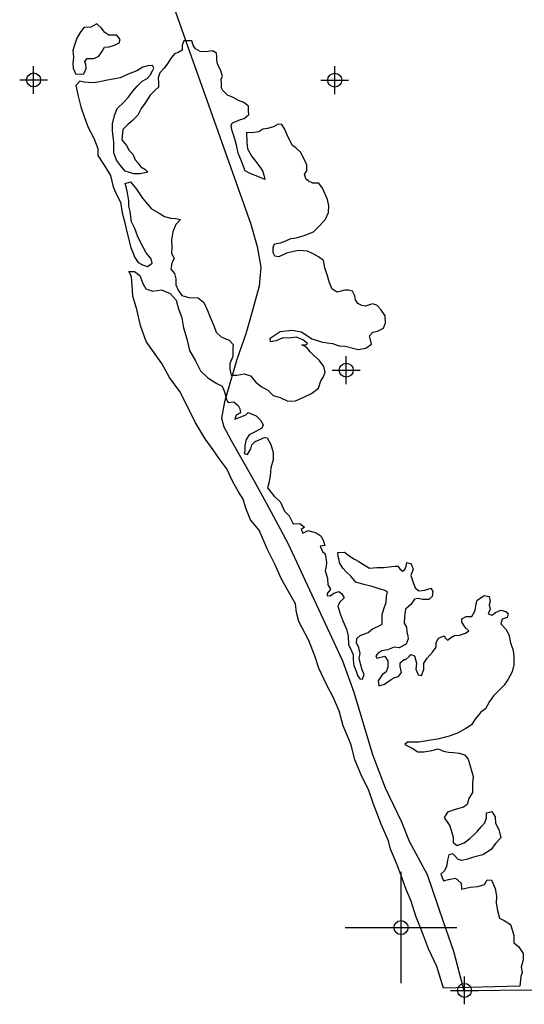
# Model space of a CAD drawing. Extents: x 97655 to 435575, y 693472 to 915232.
# Tile 2 of 12: x 215269 to 224325, y 726201 to 743873. Entities that reach past the tile are written whole.
import ezdxf

# ---------------------------------------------------------------- set-up
doc = ezdxf.new("R2010")
doc.units = 0
doc.header["$LTSCALE"] = 2000
doc.header["$PDMODE"] = 34
doc.header["$PDSIZE"] = 250
doc.layers.get('0').update_dxf_attribs({"linetype": 'CONTINUOUS'})
for name, color, linetype in [('MAJROADS', 9, 'CONTINUOUS'), ('SEC', 2, 'CONTINUOUS'), ('TSHIPS', 7, 'CONTINUOUS'), ('WATER', 4, 'CONTINUOUS')]:
    doc.layers.add(name, color=color, linetype=linetype)

# ---------------------------------------------------------------- blocks, each defined once
blk = doc.blocks.new('TICK')
at = {"color": 0}
for points in [[(500, 0), (500, 1000)], [(0, 500), (1000, 500)]]:
    blk.add_lwpolyline(points, dxfattribs=at)
blk.add_point((500, 500), dxfattribs=at)

msp = doc.modelspace()

# ---------------------------------------------------------------- linework, layer by layer
at = {"layer": 'MAJROADS', "color": 0}
msp.add_lwpolyline([(217950, 744346), (218286, 743388), (218696, 742246), (219418, 740204), (219533, 739801), (219597, 739432), (219569, 739089), (219423, 738570), (219328, 738236), (219165, 737776), (218942, 737015), (218889, 736722), (218930, 736563), (219062, 736319), (219434, 735671), (219691, 735200), (220079, 734476), (221060, 732366), (221265, 731803), (221601, 730686), (221831, 730089), (222119, 729475), (222259, 729131), (222582, 728533), (222868, 727685), (223057, 727155), (223239, 726452), (231722, 726527)], dxfattribs=at)
at = {"layer": 'SEC', "color": 0}
for p in [(215519, 742792), (220923, 742788), (221130, 737583), (223252, 726451)]:
    msp.add_point(p, dxfattribs=at)
at = {"layer": 'WATER', "color": 0}
for points in [[(216232, 743198), (216222, 743089), (216230, 743005), (216271, 742904), (216355, 742895), (216422, 742903), (216465, 742995), (216457, 743071), (216440, 743121), (216483, 743179), (216541, 743179), (216600, 743178), (216692, 743220), (216743, 743295), (216794, 743378), (216877, 743386), (216970, 743419), (217054, 743460), (217071, 743519), (217013, 743594), (216870, 743595), (216795, 743646), (216737, 743722), (216654, 743798), (216545, 743740), (216419, 743732), (216352, 743641), (216292, 743540), (216250, 743415), (216224, 743323)], [(218909, 742862), (218876, 742971), (218826, 743063), (218810, 743139), (218810, 743214), (218802, 743273), (218727, 743315), (218610, 743299), (218510, 743300), (218426, 743351), (218385, 743418), (218360, 743493), (218310, 743494), (218218, 743494), (218184, 743419), (218183, 743327), (218116, 743286), (218049, 743261), (217973, 743169), (217930, 743094), (217863, 743003), (217787, 742919), (217753, 742828), (217761, 742735), (217760, 742660), (217701, 742610), (217609, 742519), (217515, 742369), (217448, 742277), (217388, 742160), (217287, 742060), (217212, 741994), (217119, 741902), (217101, 741718), (217184, 741617), (217234, 741525), (217300, 741457), (217341, 741357), (217391, 741306), (217441, 741230), (217516, 741188), (217566, 741137), (217432, 741105), (217315, 741106), (217164, 741157), (217081, 741258), (217006, 741350), (216957, 741485), (216958, 741677), (216935, 741878), (216935, 742004), (216970, 742155), (217021, 742280), (217139, 742396), (217215, 742479), (217299, 742588), (217375, 742679), (217468, 742771), (217560, 742820), (217611, 742879), (217653, 742954), (217679, 743004), (217654, 743054), (217570, 743046), (217478, 743022), (217369, 742956), (217218, 742898), (217075, 742832), (216949, 742808), (216807, 742784), (216706, 742759), (216589, 742743), (216496, 742744), (216421, 742753), (216346, 742770), (216278, 742695), (216319, 742502), (216368, 742309), (216434, 742116), (216500, 741940), (216599, 741747), (216673, 741562), (216672, 741436), (216788, 741260), (216896, 741075), (216945, 740874), (217011, 740722), (217077, 740596), (217109, 740404), (217150, 740253), (217199, 740043), (217264, 739783), (217338, 739607), (217396, 739514), (217471, 739472), (217563, 739446), (217647, 739504), (217631, 739580), (217540, 739689), (217449, 739857), (217383, 739992), (217333, 740126), (217275, 740244), (217251, 740428), (217227, 740528), (217228, 740621), (217203, 740763), (217179, 740872), (217163, 740931), (217255, 740964), (217363, 740829), (217471, 740669), (217562, 740560), (217637, 740476), (217770, 740399), (217871, 740340), (217979, 740314), (218063, 740305), (218155, 740288), (218071, 740196), (218019, 740063), (217993, 739921), (218001, 739787), (217992, 739678), (218041, 739594), (217999, 739502), (217981, 739393), (218048, 739317), (218072, 739225), (218072, 739116), (218113, 739016), (218179, 738923), (218305, 738889), (218472, 738879), (218572, 738795), (218638, 738652), (218688, 738535), (218762, 738367), (218795, 738266), (218886, 738182), (218978, 738139), (219028, 738122), (219103, 738046), (219094, 737963), (219093, 737829), (219042, 737703), (219041, 737603), (219066, 737494), (219166, 737493), (219300, 737517), (219409, 737483), (219509, 737365), (219600, 737289), (219725, 737222), (219817, 737129), (219942, 737095), (220084, 737027), (220218, 737034), (220369, 737100), (220504, 737166), (220630, 737257), (220673, 737391), (220723, 737466), (220749, 737550), (220725, 737650), (220642, 737760), (220542, 737853), (220484, 737912), (220425, 737987), (220334, 738038), (220409, 738038), (220434, 738063), (220351, 738130), (220234, 738173), (220092, 738157), (219991, 738166), (219874, 738108), (219773, 738092), (219765, 738159), (219942, 738275), (220151, 738299), (220327, 738273), (220510, 738146), (220702, 738086), (220886, 738060), (221003, 738017), (221112, 738016), (221346, 737956), (221480, 737980), (221581, 738047), (221565, 738130), (221549, 738198), (221608, 738264), (221692, 738280), (221801, 738338), (221835, 738430), (221827, 738556), (221753, 738673), (221678, 738749), (221603, 738775), (221477, 738734), (221410, 738743), (221335, 738777), (221293, 738844), (221286, 738919), (221244, 739003), (221169, 739021), (221102, 739021), (220968, 738980), (220876, 739039), (220827, 739148), (220794, 739274), (220745, 739417), (220720, 739551), (220629, 739619), (220537, 739669), (220437, 739720), (220278, 739730), (220160, 739705), (220060, 739681), (219917, 739615), (219850, 739632), (219817, 739691), (219818, 739783), (219843, 739850), (219952, 739866), (220045, 739907), (220137, 739948), (220229, 739956), (220372, 739997), (220540, 740063), (220658, 740179), (220759, 740296), (220810, 740413), (220819, 740530), (220795, 740647), (220704, 740849), (220637, 740941), (220529, 740942), (220453, 740976), (220404, 741018), (220379, 741102), (220421, 741161), (220422, 741269), (220364, 741395), (220306, 741496), (220223, 741572), (220165, 741614), (220090, 741766), (220024, 741917), (219975, 741992), (219908, 742001), (219824, 741952), (219715, 741919), (219631, 741911), (219563, 741861), (219438, 741845), (219337, 741846), (219345, 741678), (219360, 741553), (219435, 741418), (219510, 741326), (219593, 741216), (219634, 741149), (219650, 741082), (219667, 741006), (219541, 741057), (219416, 741109), (219316, 741159), (219250, 741336), (219193, 741478), (219160, 741621), (219135, 741713), (219103, 741822), (219078, 741898), (219062, 741982), (219087, 742023), (219230, 742081), (219297, 742097), (219381, 742172), (219373, 742239), (219374, 742323), (219291, 742390), (219199, 742425), (219099, 742475), (218998, 742518), (218915, 742602), (218890, 742653), (218891, 742736), (218883, 742803)], [(222878, 726492), (222755, 726878), (222607, 727197), (222500, 727483), (222376, 727785), (222294, 728053), (222203, 728263), (222121, 728498), (222031, 728733), (221924, 728985), (221891, 729136), (221751, 729447), (221693, 729606), (221619, 729791), (221529, 730059), (221413, 730278), (221281, 730588), (221216, 730857), (221076, 731201), (221002, 731469), (220895, 731713), (220779, 731931), (220639, 732234), (220573, 732435), (220458, 732729), (220276, 733073), (220235, 733233), (220219, 733392), (220095, 733610), (219963, 733846), (219856, 734089), (219715, 734367), (219567, 734711), (219409, 734896), (219326, 735106), (219277, 735265), (219194, 735400), (219087, 735593), (218988, 735811), (218863, 735980), (218739, 736156), (218598, 736350), (218416, 736652), (218267, 736955), (218143, 737198), (217960, 737451), (217820, 737703), (217670, 737913), (217538, 738098), (217439, 738384), (217374, 738669), (217300, 738912), (217285, 739096), (217277, 739264), (217228, 739356), (217328, 739356), (217428, 739280), (217477, 739137), (217535, 739044), (217661, 739002), (217812, 739026), (217970, 738958), (218078, 738840), (218119, 738681), (218177, 738521), (218209, 738345), (218266, 738144), (218315, 737934), (218423, 737749), (218514, 737573), (218647, 737446), (218805, 737345), (218905, 737294), (218947, 737193), (218979, 737059), (219012, 737000), (219113, 737016), (219188, 736949), (219221, 736890), (219229, 736815), (219153, 736773), (219128, 736706), (219228, 736739), (219329, 736780), (219371, 736822), (219513, 736762), (219588, 736687), (219638, 736603), (219612, 736544), (219495, 736478), (219385, 736420), (219334, 736337), (219309, 736228), (219308, 736144), (219299, 736086), (219358, 736069), (219417, 736169), (219434, 736244), (219493, 736302), (219569, 736335), (219661, 736376), (219711, 736368), (219778, 736250), (219819, 736107), (219818, 735973), (219775, 735831), (219766, 735689), (219740, 735555), (219714, 735472), (219830, 735329), (219947, 735211), (220021, 735051), (220104, 734967), (220179, 734824), (220296, 734832), (220379, 734764), (220320, 734723), (220353, 734655), (220446, 734705), (220588, 734662), (220679, 734603), (220721, 734511), (220745, 734435), (220662, 734427), (220703, 734327), (220753, 734284), (220777, 734133), (220768, 734058), (220751, 733983), (220792, 733849), (220799, 733731), (220841, 733664), (220841, 733639), (220790, 733572), (220790, 733539), (220840, 733530), (220907, 733580), (220999, 733613), (221049, 733571), (221091, 733495), (221015, 733420), (220981, 733353), (221014, 733228), (221071, 733085), (221137, 732934), (221162, 732808), (221169, 732657), (221227, 732548), (221252, 732481), (221251, 732380), (221267, 732280), (221308, 732179), (221333, 732104), (221374, 732045), (221424, 732036), (221450, 732120), (221417, 732204), (221384, 732313), (221360, 732413), (221377, 732497), (221353, 732597), (221312, 732690), (221320, 732765), (221379, 732823), (221522, 732873), (221598, 732939), (221707, 732989), (221774, 733022), (221775, 733097), (221775, 733198), (221810, 733315), (221844, 733415), (221853, 733524), (221870, 733607), (221812, 733633), (221737, 733650), (221595, 733701), (221444, 733736), (221302, 733778), (221211, 733888), (221136, 733955), (221069, 734031), (221011, 734124), (221003, 734174), (220987, 734241), (220979, 734308), (221096, 734316), (221180, 734248), (221280, 734189), (221355, 734146), (221438, 734096), (221546, 734028), (221681, 734044), (221798, 734043), (221898, 734051), (221999, 734067), (222057, 734066), (222091, 734016), (222141, 733974), (222183, 734007), (222208, 734065), (222217, 734132), (222292, 734107), (222333, 734014), (222291, 733897), (222324, 733788), (222365, 733679), (222431, 733620), (222540, 733636), (222649, 733669), (222682, 733610), (222673, 733518), (222614, 733468), (222497, 733469), (222422, 733486), (222355, 733470), (222287, 733378), (222195, 733295), (222177, 733170), (222168, 733044), (222209, 732969), (222217, 732885), (222233, 732809), (222241, 732759), (222207, 732667), (222081, 732601), (221989, 732610), (221872, 732561), (221771, 732544), (221695, 732495), (221662, 732453), (221678, 732411), (221821, 732452), (221879, 732368), (221878, 732251), (221844, 732167), (221777, 732117), (221701, 732009), (221717, 731917), (221817, 731950), (221935, 732033), (222002, 732066), (222070, 732082), (222120, 732157), (222096, 732266), (222096, 732333), (222172, 732391), (222197, 732391), (222264, 732449), (222290, 732482), (222357, 732457), (222389, 732323), (222380, 732214), (222421, 732113), (222480, 732104), (222522, 732213), (222523, 732322), (222582, 732414), (222675, 732522), (222743, 732613), (222743, 732697), (222786, 732772), (222886, 732813), (222911, 732771), (222945, 732738), (223003, 732779), (223071, 732821), (223163, 732828), (223272, 732861), (223331, 732903), (223273, 732953), (223248, 732995), (223206, 733062), (223207, 733121), (223282, 733162), (223383, 733162), (223442, 733270), (223460, 733387), (223477, 733454), (223544, 733496), (223603, 733537), (223695, 733520), (223711, 733436), (223694, 733369), (223710, 733294), (223676, 733210), (223743, 733185), (223810, 733234), (223903, 733276), (223995, 733250), (224036, 733216), (224019, 733141), (223927, 733116), (223901, 733033), (223992, 732932), (224050, 732839), (224075, 732688), (224124, 732554), (224140, 732437), (224139, 732294), (224105, 732169), (224037, 732036), (223961, 731927), (223868, 731836), (223775, 731736), (223699, 731636), (223631, 731502), (223547, 731444), (223446, 731319), (223378, 731219), (223277, 731153), (223126, 731070), (222975, 731013), (222799, 730964), (222573, 730932), (222430, 730907), (222321, 730908), (222229, 730909), (222179, 730867), (222312, 730799), (222412, 730732), (222521, 730731), (222664, 730755), (222781, 730788), (222873, 730745), (222965, 730728), (223057, 730719), (223157, 730710), (223249, 730676), (223316, 730600), (223357, 730458), (223406, 730290), (223397, 730164), (223395, 730005), (223328, 729897), (223302, 729788), (223235, 729738), (223084, 729697), (222949, 729648), (222890, 729556), (222990, 729405), (223047, 729204), (223046, 729103), (223121, 729053), (223247, 729102), (223348, 729177), (223424, 729251), (223483, 729310), (223559, 729393), (223618, 729460), (223644, 729551), (223644, 729635), (223745, 729660), (223803, 729567), (223810, 729450), (223868, 729341), (223901, 729190), (223808, 729090), (223732, 728982), (223581, 728882), (223413, 728841), (223304, 728808), (223203, 728784), (223136, 728801), (223087, 728860), (223045, 728902), (222969, 728886), (222944, 728786), (222926, 728677), (222892, 728594), (222825, 728535), (222874, 728418), (222967, 728442), (223092, 728467), (223192, 728374), (223200, 728265), (223351, 728306), (223493, 728313), (223611, 728354), (223661, 728438), (223737, 728429), (223803, 728278), (223827, 728144), (223818, 728018), (223842, 727884), (223883, 727750), (223966, 727707), (224075, 727631), (224116, 727522), (224140, 727438), (224140, 727304), (224223, 727237), (224306, 727111), (224305, 727002), (224271, 726868), (224287, 726767), (224261, 726701), (224243, 726525)]]:
    msp.add_lwpolyline(points, close=True, dxfattribs=at)

# ---------------------------------------------------------------- block references
at = {"layer": 'TSHIPS', "color": 0, "xscale": 2, "yscale": 2, "zscale": 2}
msp.add_blockref('TICK', (221113, 726578), dxfattribs=at)

doc.saveas('drawing.dxf')
